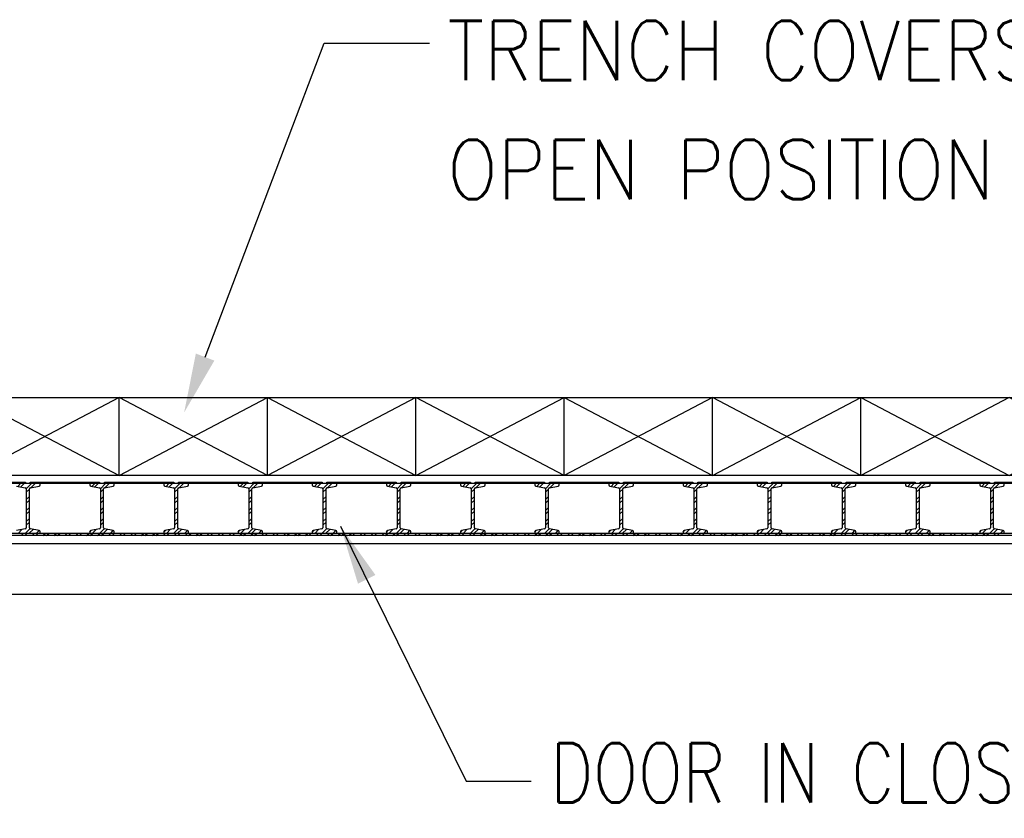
# Model space of a CAD drawing. Header units: inches. Extents: x -9715 to 32893, y -15613 to -1138.
# Tile 30 of 256: x 8063 to 8262, y -11989 to -11827. Entities that reach past the tile are written whole.
import ezdxf

# ---------------------------------------------------------------- set-up
doc = ezdxf.new("R2010")
doc.units = ezdxf.units.IN
doc.header["$MEASUREMENT"] = 0
for name, color, linetype in [('DOOR', 1, 'Continuous'), ('HATCH', 1, 'Continuous'), ('S-ANNO-TEXT', 2, 'Continuous'), ('S1', 2, 'Continuous'), ('S2', 7, 'Continuous'), ('S7', 2, 'Continuous')]:
    doc.layers.add(name, color=color, linetype=linetype)
doc.styles.add('125', font='romans.shx', dxfattribs={"width": 0.8, "height": 2})
doc.styles.add('DIM', font='ROMANS.shx', dxfattribs={"width": 0.8})
doc.dimstyles.new('DIM-96', dxfattribs={"dimscale": 0, "dimtxt": 12, "dimasz": 12, "dimexe": 6, "dimexo": 6, "dimgap": 6, "dimtad": 1, "dimdec": 1, "dimzin": 3, "dimdsep": 46, "dimlunit": 4, "dimtxsty": 'DIM', "dimcen": 0, "dimdle": 0.0625, "dimclrd": 256, "dimclre": 256, "dimclrt": 2, "dimazin": 0, "dimtfac": 1, "dimtdec": 1, "dimtmove": 1, "dimatfit": 0, "dimfxl": 0.0625, "dimfrac": 2, "dimtolj": 1, "dimtzin": 0, "dimarcsym": 0})

# ---------------------------------------------------------------- blocks, each defined once
blk = doc.blocks.new('X2')
at = {"layer": 'HATCH', "color": 1}
for p, q in [((0, 0), (30, -15.75)), ((30, 0), (0, -15.75)), ((60, -15.75), (30, 0)), ((30, -15.75), (60, 0)), ((60, 0), (90, -15.75)), ((90, 0), (60, -15.75)), ((120, -15.75), (90, 0)), ((90, -15.75), (120, 0)), ((120, 0), (150, -15.75)), ((150, 0), (120, -15.75)), ((180, -15.75), (150, 0)), ((150, -15.75), (180, 0)), ((180, 0), (210, -15.75)), ((210, 0), (180, -15.75)), ((240, -15.75), (210, 0)), ((210, -15.75), (240, 0)), ((240, 0), (270, -15.75)), ((270, 0), (240, -15.75)), ((300, -15.75), (270, 0)), ((270, -15.75), (300, 0))]:
    blk.add_line(p, q, dxfattribs=at)
blk = doc.blocks.new('DOOR')
at = {"layer": 'DOOR'}
for p, q in [((1, 5.25), (17.5, 5.25)), ((17.5, 5), (1, 5)), ((15.95, 4.43), (16.52, 5)), ((16.44, 5), (16.19, 5.25)), ((16.57, 4.32), (17.25, 5)), ((17.5, 5.25), (17.5, 5)), ((17.68, 3.96), (18.72, 5)), ((18.5, 5.25), (32.5, 5.25)), ((18.5, 5), (18.5, 5.25)), ((18.69, 5), (18.5, 5.19)), ((32.5, 5), (18.5, 5)), ((18.65, 4.18), (19.46, 5)), ((20.17, 5), (19.92, 5.25)), ((20.9, 5), (20.65, 5.25)), ((22.38, 5), (22.13, 5.25)), ((23.11, 5), (22.86, 5.25)), ((24.59, 5), (24.34, 5.25)), ((25.32, 5), (25.07, 5.25)), ((26.8, 5), (26.55, 5.25)), ((27.53, 5), (27.28, 5.25)), ((29.01, 5), (28.76, 5.25)), ((29.74, 5), (29.49, 5.25)), ((30.95, 4.43), (31.52, 5)), ((31.22, 5), (30.97, 5.25)), ((31.57, 4.32), (32.25, 5)), ((31.95, 5), (31.7, 5.25)), ((32.5, 5.25), (32.5, 5)), ((32.68, 3.96), (33.72, 5)), ((33.5, 5.25), (47.5, 5.25)), ((33.5, 5), (33.5, 5.25)), ((33.69, 5), (33.5, 5.19)), ((47.5, 5), (33.5, 5)), ((33.65, 4.18), (34.46, 5)), ((35.17, 5), (34.92, 5.25)), ((35.9, 5), (35.65, 5.25)), ((37.38, 5), (37.13, 5.25)), ((38.11, 5), (37.86, 5.25)), ((39.59, 5), (39.34, 5.25)), ((40.32, 5), (40.07, 5.25)), ((41.8, 5), (41.55, 5.25)), ((42.53, 5), (42.28, 5.25)), ((44.01, 5), (43.76, 5.25)), ((44.74, 5), (44.49, 5.25)), ((45.95, 4.43), (46.52, 5)), ((46.22, 5), (45.97, 5.25)), ((46.57, 4.32), (47.25, 5)), ((46.95, 5), (46.7, 5.25)), ((47.5, 5.25), (47.5, 5)), ((47.68, 3.96), (48.72, 5)), ((48.5, 5.25), (62.5, 5.25)), ((48.5, 5), (48.5, 5.25)), ((48.69, 5), (48.5, 5.19)), ((62.5, 5), (48.5, 5)), ((48.65, 4.18), (49.46, 5)), ((50.17, 5), (49.92, 5.25)), ((50.9, 5), (50.65, 5.25)), ((52.38, 5), (52.13, 5.25)), ((53.11, 5), (52.86, 5.25)), ((54.59, 5), (54.34, 5.25)), ((55.32, 5), (55.07, 5.25)), ((56.8, 5), (56.55, 5.25)), ((57.53, 5), (57.28, 5.25)), ((59.01, 5), (58.76, 5.25)), ((59.74, 5), (59.49, 5.25)), ((60.95, 4.43), (61.52, 5)), ((61.22, 5), (60.97, 5.25)), ((61.57, 4.32), (62.25, 5)), ((61.95, 5), (61.7, 5.25)), ((62.5, 5.25), (62.5, 5)), ((62.68, 3.96), (63.72, 5)), ((63.5, 5.25), (77.5, 5.25)), ((63.5, 5), (63.5, 5.25)), ((63.69, 5), (63.5, 5.19)), ((77.5, 5), (63.5, 5)), ((63.65, 4.18), (64.46, 5)), ((65.17, 5), (64.92, 5.25)), ((65.9, 5), (65.65, 5.25)), ((67.38, 5), (67.13, 5.25)), ((68.11, 5), (67.86, 5.25)), ((69.59, 5), (69.34, 5.25)), ((70.32, 5), (70.07, 5.25)), ((71.8, 5), (71.55, 5.25)), ((72.53, 5), (72.28, 5.25)), ((74.01, 5), (73.76, 5.25)), ((74.74, 5), (74.49, 5.25)), ((75.95, 4.43), (76.52, 5)), ((76.22, 5), (75.97, 5.25)), ((76.57, 4.32), (77.25, 5)), ((76.95, 5), (76.7, 5.25)), ((77.5, 5.25), (77.5, 5)), ((77.68, 3.96), (78.72, 5)), ((78.5, 5.25), (92.5, 5.25)), ((78.5, 5), (78.5, 5.25)), ((78.69, 5), (78.5, 5.19)), ((92.5, 5), (78.5, 5)), ((78.65, 4.18), (79.46, 5)), ((80.17, 5), (79.92, 5.25)), ((80.9, 5), (80.65, 5.25)), ((82.38, 5), (82.13, 5.25)), ((83.11, 5), (82.86, 5.25)), ((84.59, 5), (84.34, 5.25)), ((85.32, 5), (85.07, 5.25)), ((86.8, 5), (86.55, 5.25)), ((87.53, 5), (87.28, 5.25)), ((89.01, 5), (88.76, 5.25)), ((89.74, 5), (89.49, 5.25)), ((90.95, 4.43), (91.52, 5)), ((91.22, 5), (90.97, 5.25)), ((91.57, 4.32), (92.25, 5)), ((91.95, 5), (91.7, 5.25)), ((92.5, 5.25), (92.5, 5)), ((92.68, 3.96), (93.72, 5)), ((93.5, 5.25), (107.5, 5.25)), ((93.5, 5), (93.5, 5.25)), ((93.69, 5), (93.5, 5.19)), ((107.5, 5), (93.5, 5)), ((93.65, 4.18), (94.46, 5)), ((95.17, 5), (94.92, 5.25)), ((95.9, 5), (95.65, 5.25)), ((97.38, 5), (97.13, 5.25)), ((98.11, 5), (97.86, 5.25)), ((99.59, 5), (99.34, 5.25)), ((100.32, 5), (100.07, 5.25)), ((101.8, 5), (101.55, 5.25)), ((102.53, 5), (102.28, 5.25)), ((104.01, 5), (103.76, 5.25)), ((104.74, 5), (104.49, 5.25)), ((105.95, 4.43), (106.52, 5)), ((106.22, 5), (105.97, 5.25)), ((106.57, 4.32), (107.25, 5)), ((106.95, 5), (106.7, 5.25)), ((107.5, 5.25), (107.5, 5)), ((107.68, 3.96), (108.72, 5)), ((108.5, 5.25), (122.5, 5.25)), ((108.5, 5), (108.5, 5.25)), ((108.69, 5), (108.5, 5.19)), ((122.5, 5), (108.5, 5)), ((108.65, 4.18), (109.46, 5)), ((110.17, 5), (109.92, 5.25)), ((110.9, 5), (110.65, 5.25)), ((112.38, 5), (112.13, 5.25)), ((113.11, 5), (112.86, 5.25)), ((114.59, 5), (114.34, 5.25)), ((115.32, 5), (115.07, 5.25)), ((116.8, 5), (116.55, 5.25)), ((117.53, 5), (117.28, 5.25)), ((119.01, 5), (118.76, 5.25)), ((119.74, 5), (119.49, 5.25)), ((120.95, 4.43), (121.52, 5)), ((121.22, 5), (120.97, 5.25)), ((121.57, 4.32), (122.25, 5)), ((121.95, 5), (121.7, 5.25)), ((122.5, 5.25), (122.5, 5)), ((122.68, 3.96), (123.72, 5)), ((123.5, 5.25), (137.5, 5.25)), ((123.5, 5), (123.5, 5.25)), ((123.69, 5), (123.5, 5.19)), ((137.5, 5), (123.5, 5)), ((123.65, 4.18), (124.46, 5)), ((125.17, 5), (124.92, 5.25)), ((125.9, 5), (125.65, 5.25)), ((127.38, 5), (127.13, 5.25)), ((128.11, 5), (127.86, 5.25)), ((129.59, 5), (129.34, 5.25)), ((130.32, 5), (130.07, 5.25)), ((131.8, 5), (131.55, 5.25)), ((132.53, 5), (132.28, 5.25)), ((134.01, 5), (133.76, 5.25)), ((134.74, 5), (134.49, 5.25)), ((135.95, 4.43), (136.52, 5)), ((136.22, 5), (135.97, 5.25)), ((136.57, 4.32), (137.25, 5)), ((136.95, 5), (136.7, 5.25)), ((137.5, 5.25), (137.5, 5)), ((137.68, 3.96), (138.72, 5)), ((138.5, 5.25), (152.5, 5.25)), ((138.5, 5), (138.5, 5.25)), ((138.69, 5), (138.5, 5.19)), ((152.5, 5), (138.5, 5)), ((138.65, 4.18), (139.46, 5)), ((140.17, 5), (139.92, 5.25)), ((140.9, 5), (140.65, 5.25)), ((142.38, 5), (142.13, 5.25)), ((143.11, 5), (142.86, 5.25)), ((144.59, 5), (144.34, 5.25)), ((145.32, 5), (145.07, 5.25)), ((146.8, 5), (146.55, 5.25)), ((147.53, 5), (147.28, 5.25)), ((149.01, 5), (148.76, 5.25)), ((149.74, 5), (149.49, 5.25)), ((150.95, 4.43), (151.52, 5)), ((151.22, 5), (150.97, 5.25)), ((151.57, 4.32), (152.25, 5)), ((151.95, 5), (151.7, 5.25)), ((152.5, 5.25), (152.5, 5)), ((152.68, 3.96), (153.72, 5)), ((153.5, 5.25), (167.5, 5.25)), ((153.5, 5), (153.5, 5.25)), ((153.69, 5), (153.5, 5.19)), ((167.5, 5), (153.5, 5)), ((153.65, 4.18), (154.46, 5)), ((155.17, 5), (154.92, 5.25)), ((155.9, 5), (155.65, 5.25)), ((157.38, 5), (157.13, 5.25)), ((158.11, 5), (157.86, 5.25)), ((159.59, 5), (159.34, 5.25)), ((160.32, 5), (160.07, 5.25)), ((161.8, 5), (161.55, 5.25)), ((162.53, 5), (162.28, 5.25)), ((164.01, 5), (163.76, 5.25)), ((164.74, 5), (164.49, 5.25)), ((165.95, 4.43), (166.52, 5)), ((166.22, 5), (165.97, 5.25)), ((166.57, 4.32), (167.25, 5)), ((166.95, 5), (166.7, 5.25)), ((167.5, 5.25), (167.5, 5)), ((167.68, 3.96), (168.72, 5)), ((168.5, 5.25), (182.5, 5.25)), ((168.5, 5), (168.5, 5.25)), ((168.69, 5), (168.5, 5.19)), ((182.5, 5), (168.5, 5)), ((168.65, 4.18), (169.46, 5)), ((170.17, 5), (169.92, 5.25)), ((170.9, 5), (170.65, 5.25)), ((172.38, 5), (172.13, 5.25)), ((173.11, 5), (172.86, 5.25)), ((174.59, 5), (174.34, 5.25)), ((175.32, 5), (175.07, 5.25)), ((176.8, 5), (176.55, 5.25)), ((177.53, 5), (177.28, 5.25)), ((179.01, 5), (178.76, 5.25)), ((179.74, 5), (179.49, 5.25)), ((180.95, 4.43), (181.52, 5)), ((181.22, 5), (180.97, 5.25)), ((181.57, 4.32), (182.25, 5)), ((181.95, 5), (181.7, 5.25)), ((182.5, 5.25), (182.5, 5)), ((182.68, 3.96), (183.72, 5)), ((183.5, 5.25), (197.5, 5.25)), ((183.5, 5), (183.5, 5.25)), ((183.69, 5), (183.5, 5.19)), ((197.5, 5), (183.5, 5)), ((183.65, 4.18), (184.46, 5)), ((185.17, 5), (184.92, 5.25)), ((185.9, 5), (185.65, 5.25)), ((187.38, 5), (187.13, 5.25)), ((188.11, 5), (187.86, 5.25)), ((189.59, 5), (189.34, 5.25)), ((190.32, 5), (190.07, 5.25)), ((191.8, 5), (191.55, 5.25)), ((192.53, 5), (192.28, 5.25)), ((194.01, 5), (193.76, 5.25)), ((194.74, 5), (194.49, 5.25)), ((195.95, 4.43), (196.52, 5)), ((196.22, 5), (195.97, 5.25)), ((196.57, 4.32), (197.25, 5)), ((196.95, 5), (196.7, 5.25)), ((197.5, 5.25), (197.5, 5)), ((197.68, 3.96), (198.72, 5)), ((198.5, 5.25), (212.5, 5.25)), ((198.5, 5), (198.5, 5.25)), ((198.69, 5), (198.5, 5.19)), ((212.5, 5), (198.5, 5)), ((198.65, 4.18), (199.46, 5)), ((200.17, 5), (199.92, 5.25)), ((200.9, 5), (200.65, 5.25)), ((202.38, 5), (202.13, 5.25)), ((203.11, 5), (202.86, 5.25)), ((204.59, 5), (204.34, 5.25)), ((205.32, 5), (205.07, 5.25)), ((206.8, 5), (206.55, 5.25)), ((207.53, 5), (207.28, 5.25)), ((209.01, 5), (208.76, 5.25)), ((209.74, 5), (209.49, 5.25)), ((210.95, 4.43), (211.52, 5)), ((211.22, 5), (210.97, 5.25)), ((211.57, 4.32), (212.25, 5)), ((211.95, 5), (211.7, 5.25)), ((212.5, 5.25), (212.5, 5)), ((212.68, 3.96), (213.72, 5)), ((213.5, 5.25), (227.5, 5.25)), ((213.5, 5), (213.5, 5.25)), ((213.69, 5), (213.5, 5.19)), ((227.5, 5), (213.5, 5)), ((213.65, 4.18), (214.46, 5)), ((215.17, 5), (214.92, 5.25)), ((17.69, 3.23), (18.31, 3.85)), ((17.69, 1.75), (18.31, 2.38)), ((32.69, 3.23), (33.31, 3.85)), ((32.69, 1.75), (33.31, 2.38)), ((47.69, 3.23), (48.31, 3.85)), ((47.69, 1.75), (48.31, 2.38)), ((62.69, 3.23), (63.31, 3.85)), ((62.69, 1.75), (63.31, 2.38)), ((77.69, 3.23), (78.31, 3.85)), ((77.69, 1.75), (78.31, 2.38)), ((92.69, 3.23), (93.31, 3.85)), ((92.69, 1.75), (93.31, 2.38)), ((107.69, 3.23), (108.31, 3.85)), ((107.69, 1.75), (108.31, 2.38)), ((122.69, 3.23), (123.31, 3.85)), ((122.69, 1.75), (123.31, 2.38)), ((137.69, 3.23), (138.31, 3.85)), ((137.69, 1.75), (138.31, 2.38)), ((152.69, 3.23), (153.31, 3.85)), ((152.69, 1.75), (153.31, 2.38)), ((167.69, 3.23), (168.31, 3.85)), ((167.69, 1.75), (168.31, 2.38)), ((182.69, 3.23), (183.31, 3.85)), ((182.69, 1.75), (183.31, 2.38)), ((197.69, 3.23), (198.31, 3.85)), ((197.69, 1.75), (198.31, 2.38)), ((212.69, 3.23), (213.31, 3.85)), ((212.69, 1.75), (213.31, 2.38)), ((17.69, 1.02), (18.31, 1.64)), ((17.69, -0.46), (18.31, 0.17)), ((32.69, 1.02), (33.31, 1.64)), ((32.69, -0.46), (33.31, 0.17)), ((47.69, 1.02), (48.31, 1.64)), ((47.69, -0.46), (48.31, 0.17)), ((62.69, 1.02), (63.31, 1.64)), ((62.69, -0.46), (63.31, 0.17)), ((77.69, 1.02), (78.31, 1.64)), ((77.69, -0.46), (78.31, 0.17)), ((92.69, 1.02), (93.31, 1.64)), ((92.69, -0.46), (93.31, 0.17)), ((107.69, 1.02), (108.31, 1.64)), ((107.69, -0.46), (108.31, 0.17)), ((122.69, 1.02), (123.31, 1.64)), ((122.69, -0.46), (123.31, 0.17)), ((137.69, 1.02), (138.31, 1.64)), ((137.69, -0.46), (138.31, 0.17)), ((152.69, 1.02), (153.31, 1.64)), ((152.69, -0.46), (153.31, 0.17)), ((167.69, 1.02), (168.31, 1.64)), ((167.69, -0.46), (168.31, 0.17)), ((182.69, 1.02), (183.31, 1.64)), ((182.69, -0.46), (183.31, 0.17)), ((197.69, 1.02), (198.31, 1.64)), ((197.69, -0.46), (198.31, 0.17)), ((212.69, 1.02), (213.31, 1.64)), ((212.69, -0.46), (213.31, 0.17)), ((17.69, -1.19), (18.31, -0.57)), ((32.69, -1.19), (33.31, -0.57)), ((47.69, -1.19), (48.31, -0.57)), ((62.69, -1.19), (63.31, -0.57)), ((77.69, -1.19), (78.31, -0.57)), ((92.69, -1.19), (93.31, -0.57)), ((107.69, -1.19), (108.31, -0.57)), ((122.69, -1.19), (123.31, -0.57)), ((137.69, -1.19), (138.31, -0.57)), ((152.69, -1.19), (153.31, -0.57)), ((167.69, -1.19), (168.31, -0.57)), ((182.69, -1.19), (183.31, -0.57)), ((197.69, -1.19), (198.31, -0.57)), ((212.69, -1.19), (213.31, -0.57)), ((17.69, -2.67), (18.31, -2.04)), ((17.69, -3.4), (18.31, -2.78)), ((32.69, -2.67), (33.31, -2.04)), ((32.69, -3.4), (33.31, -2.78)), ((47.69, -2.67), (48.31, -2.04)), ((47.69, -3.4), (48.31, -2.78)), ((62.69, -2.67), (63.31, -2.04)), ((62.69, -3.4), (63.31, -2.78)), ((77.69, -2.67), (78.31, -2.04)), ((77.69, -3.4), (78.31, -2.78)), ((92.69, -2.67), (93.31, -2.04)), ((92.69, -3.4), (93.31, -2.78)), ((107.69, -2.67), (108.31, -2.04)), ((107.69, -3.4), (108.31, -2.78)), ((122.69, -2.67), (123.31, -2.04)), ((122.69, -3.4), (123.31, -2.78)), ((137.69, -2.67), (138.31, -2.04)), ((137.69, -3.4), (138.31, -2.78)), ((152.69, -2.67), (153.31, -2.04)), ((152.69, -3.4), (153.31, -2.78)), ((167.69, -2.67), (168.31, -2.04)), ((167.69, -3.4), (168.31, -2.78)), ((182.69, -2.67), (183.31, -2.04)), ((182.69, -3.4), (183.31, -2.78)), ((197.69, -2.67), (198.31, -2.04)), ((197.69, -3.4), (198.31, -2.78)), ((212.69, -2.67), (213.31, -2.04)), ((212.69, -3.4), (213.31, -2.78)), ((0.25, -5), (315.26, -5)), ((317.75, -5.5), (0.25, -5.5)), ((16.09, -5), (16.81, -4.28)), ((16.64, -5.5), (17.14, -5)), ((17.38, -5.5), (17.88, -5)), ((17.56, -5), (18.43, -4.13)), ((18.3, -5), (19.05, -4.26)), ((18.85, -5.5), (19.35, -5)), ((19.59, -5.5), (20.09, -5)), ((19.77, -5), (20.29, -4.48)), ((21.06, -5.5), (21.56, -5)), ((21.8, -5.5), (22.3, -5)), ((23.27, -5.5), (23.77, -5)), ((24.01, -5.5), (24.51, -5)), ((25.48, -5.5), (25.98, -5)), ((26.22, -5.5), (26.72, -5)), ((27.69, -5.5), (28.19, -5)), ((28.43, -5.5), (28.93, -5)), ((29.9, -5.5), (30.4, -5)), ((30.53, -4.83), (30.91, -4.44)), ((30.64, -5.5), (31.14, -5)), ((31.09, -5), (31.81, -4.28)), ((32.11, -5.5), (32.61, -5)), ((32.56, -5), (33.43, -4.13)), ((32.85, -5.5), (33.35, -5)), ((33.3, -5), (34.05, -4.26)), ((34.32, -5.5), (34.82, -5)), ((34.77, -5), (35.29, -4.48)), ((35.06, -5.5), (35.56, -5)), ((36.53, -5.5), (37.03, -5)), ((37.27, -5.5), (37.77, -5)), ((38.74, -5.5), (39.24, -5)), ((39.48, -5.5), (39.98, -5)), ((40.95, -5.5), (41.45, -5)), ((41.69, -5.5), (42.19, -5)), ((43.16, -5.5), (43.66, -5)), ((43.9, -5.5), (44.4, -5)), ((45.37, -5.5), (45.87, -5)), ((45.53, -4.83), (45.91, -4.44)), ((46.09, -5), (46.81, -4.28)), ((46.11, -5.5), (46.61, -5)), ((47.56, -5), (48.43, -4.13)), ((47.58, -5.5), (48.08, -5)), ((48.3, -5), (49.05, -4.26)), ((48.32, -5.5), (48.82, -5)), ((49.77, -5), (50.29, -4.48)), ((49.79, -5.5), (50.29, -5)), ((50.53, -5.5), (51.03, -5)), ((52, -5.5), (52.5, -5)), ((52.74, -5.5), (53.24, -5)), ((54.21, -5.5), (54.71, -5)), ((54.95, -5.5), (55.45, -5)), ((56.42, -5.5), (56.92, -5)), ((57.16, -5.5), (57.66, -5)), ((58.63, -5.5), (59.13, -5)), ((59.37, -5.5), (59.87, -5)), ((60.53, -4.83), (60.91, -4.44)), ((60.84, -5.5), (61.34, -5)), ((61.09, -5), (61.81, -4.28)), ((61.58, -5.5), (62.08, -5)), ((62.56, -5), (63.43, -4.13)), ((63.05, -5.5), (63.55, -5)), ((63.3, -5), (64.05, -4.26)), ((63.79, -5.5), (64.29, -5)), ((64.77, -5), (65.29, -4.48)), ((65.26, -5.5), (65.76, -5)), ((66, -5.5), (66.5, -5)), ((67.47, -5.5), (67.97, -5)), ((68.2, -5.5), (68.7, -5)), ((69.68, -5.5), (70.18, -5)), ((70.41, -5.5), (70.91, -5)), ((71.89, -5.5), (72.39, -5)), ((72.62, -5.5), (73.12, -5)), ((74.1, -5.5), (74.6, -5)), ((74.83, -5.5), (75.33, -5)), ((75.53, -4.83), (75.91, -4.44)), ((76.09, -5), (76.81, -4.28)), ((76.31, -5.5), (76.81, -5)), ((77.04, -5.5), (77.54, -5)), ((77.56, -5), (78.43, -4.13)), ((78.3, -5), (79.05, -4.26)), ((78.52, -5.5), (79.02, -5)), ((79.25, -5.5), (79.75, -5)), ((79.77, -5), (80.29, -4.48)), ((80.73, -5.5), (81.23, -5)), ((81.46, -5.5), (81.96, -5)), ((82.94, -5.5), (83.44, -5)), ((83.67, -5.5), (84.17, -5)), ((85.15, -5.5), (85.65, -5)), ((85.88, -5.5), (86.38, -5)), ((87.36, -5.5), (87.86, -5)), ((88.09, -5.5), (88.59, -5)), ((89.57, -5.5), (90.07, -5)), ((90.3, -5.5), (90.8, -5)), ((90.53, -4.83), (90.91, -4.44)), ((91.09, -5), (91.81, -4.28)), ((91.78, -5.5), (92.28, -5)), ((92.51, -5.5), (93.01, -5)), ((92.56, -5), (93.43, -4.13)), ((93.3, -5), (94.05, -4.26)), ((93.98, -5.5), (94.48, -5)), ((94.72, -5.5), (95.22, -5)), ((94.77, -5), (95.29, -4.48)), ((96.19, -5.5), (96.69, -5)), ((96.93, -5.5), (97.43, -5)), ((98.4, -5.5), (98.9, -5)), ((99.14, -5.5), (99.64, -5)), ((100.61, -5.5), (101.11, -5)), ((101.35, -5.5), (101.85, -5)), ((102.82, -5.5), (103.32, -5)), ((103.56, -5.5), (104.06, -5)), ((105.03, -5.5), (105.53, -5)), ((105.53, -4.83), (105.91, -4.44)), ((105.77, -5.5), (106.27, -5)), ((106.09, -5), (106.81, -4.28)), ((107.24, -5.5), (107.74, -5)), ((107.56, -5), (108.43, -4.13)), ((107.98, -5.5), (108.48, -5)), ((108.3, -5), (109.05, -4.26)), ((109.45, -5.5), (109.95, -5)), ((109.77, -5), (110.29, -4.48)), ((110.19, -5.5), (110.69, -5)), ((111.66, -5.5), (112.16, -5)), ((112.4, -5.5), (112.9, -5)), ((113.87, -5.5), (114.37, -5)), ((114.61, -5.5), (115.11, -5)), ((116.08, -5.5), (116.58, -5)), ((116.82, -5.5), (117.32, -5)), ((118.29, -5.5), (118.79, -5)), ((119.03, -5.5), (119.53, -5)), ((120.5, -5.5), (121, -5)), ((120.53, -4.83), (120.91, -4.44)), ((121.09, -5), (121.81, -4.28)), ((121.24, -5.5), (121.74, -5)), ((122.56, -5), (123.43, -4.13)), ((122.71, -5.5), (123.21, -5)), ((123.3, -5), (124.05, -4.26)), ((123.45, -5.5), (123.95, -5)), ((124.77, -5), (125.29, -4.48)), ((124.92, -5.5), (125.42, -5)), ((125.66, -5.5), (126.16, -5)), ((127.13, -5.5), (127.63, -5)), ((127.87, -5.5), (128.37, -5)), ((129.34, -5.5), (129.84, -5)), ((130.08, -5.5), (130.58, -5)), ((131.55, -5.5), (132.05, -5)), ((132.29, -5.5), (132.79, -5)), ((133.76, -5.5), (134.26, -5)), ((134.5, -5.5), (135, -5)), ((135.53, -4.83), (135.91, -4.44)), ((135.97, -5.5), (136.47, -5)), ((136.09, -5), (136.81, -4.28)), ((136.71, -5.5), (137.21, -5)), ((137.56, -5), (138.43, -4.13)), ((138.18, -5.5), (138.68, -5)), ((138.3, -5), (139.05, -4.26)), ((138.92, -5.5), (139.42, -5)), ((139.77, -5), (140.29, -4.48)), ((140.39, -5.5), (140.89, -5)), ((141.13, -5.5), (141.63, -5)), ((142.6, -5.5), (143.1, -5)), ((143.33, -5.5), (143.83, -5)), ((144.81, -5.5), (145.31, -5)), ((145.54, -5.5), (146.04, -5)), ((147.02, -5.5), (147.52, -5)), ((147.75, -5.5), (148.25, -5)), ((149.23, -5.5), (149.73, -5)), ((149.96, -5.5), (150.46, -5)), ((150.53, -4.83), (150.91, -4.44)), ((151.09, -5), (151.81, -4.28)), ((151.44, -5.5), (151.94, -5)), ((152.17, -5.5), (152.67, -5)), ((152.56, -5), (153.43, -4.13)), ((153.3, -5), (154.05, -4.26)), ((153.65, -5.5), (154.15, -5)), ((154.38, -5.5), (154.88, -5)), ((154.77, -5), (155.29, -4.48)), ((155.86, -5.5), (156.36, -5)), ((156.59, -5.5), (157.09, -5)), ((158.07, -5.5), (158.57, -5)), ((158.8, -5.5), (159.3, -5)), ((160.28, -5.5), (160.78, -5)), ((161.01, -5.5), (161.51, -5)), ((162.49, -5.5), (162.99, -5)), ((163.22, -5.5), (163.72, -5)), ((164.7, -5.5), (165.2, -5)), ((165.43, -5.5), (165.93, -5)), ((165.53, -4.83), (165.91, -4.44)), ((166.09, -5), (166.81, -4.28)), ((166.91, -5.5), (167.41, -5)), ((167.56, -5), (168.43, -4.13)), ((167.64, -5.5), (168.14, -5)), ((168.3, -5), (169.05, -4.26)), ((169.11, -5.5), (169.61, -5)), ((169.77, -5), (170.29, -4.48)), ((169.85, -5.5), (170.35, -5)), ((171.32, -5.5), (171.82, -5)), ((172.06, -5.5), (172.56, -5)), ((173.53, -5.5), (174.03, -5)), ((174.27, -5.5), (174.77, -5)), ((175.74, -5.5), (176.24, -5)), ((176.48, -5.5), (176.98, -5)), ((177.95, -5.5), (178.45, -5)), ((178.69, -5.5), (179.19, -5)), ((180.16, -5.5), (180.66, -5)), ((180.53, -4.83), (180.91, -4.44)), ((180.9, -5.5), (181.4, -5)), ((181.09, -5), (181.81, -4.28)), ((182.37, -5.5), (182.87, -5)), ((182.56, -5), (183.43, -4.13)), ((183.11, -5.5), (183.61, -5)), ((183.3, -5), (184.05, -4.26)), ((184.58, -5.5), (185.08, -5)), ((184.77, -5), (185.29, -4.48)), ((185.32, -5.5), (185.82, -5)), ((186.79, -5.5), (187.29, -5)), ((187.53, -5.5), (188.03, -5)), ((189, -5.5), (189.5, -5)), ((189.74, -5.5), (190.24, -5)), ((191.21, -5.5), (191.71, -5)), ((191.95, -5.5), (192.45, -5)), ((193.42, -5.5), (193.92, -5)), ((194.16, -5.5), (194.66, -5)), ((195.53, -4.83), (195.91, -4.44)), ((195.63, -5.5), (196.13, -5)), ((196.09, -5), (196.81, -4.28)), ((196.37, -5.5), (196.87, -5)), ((197.56, -5), (198.43, -4.13)), ((197.84, -5.5), (198.34, -5)), ((198.3, -5), (199.05, -4.26)), ((198.58, -5.5), (199.08, -5)), ((199.77, -5), (200.29, -4.48)), ((200.05, -5.5), (200.55, -5)), ((200.79, -5.5), (201.29, -5)), ((202.26, -5.5), (202.76, -5)), ((203, -5.5), (203.5, -5)), ((204.47, -5.5), (204.97, -5)), ((205.21, -5.5), (205.71, -5)), ((206.68, -5.5), (207.18, -5)), ((207.42, -5.5), (207.92, -5)), ((208.89, -5.5), (209.39, -5)), ((209.63, -5.5), (210.13, -5)), ((210.53, -4.83), (210.91, -4.44)), ((211.09, -5), (211.81, -4.28)), ((211.1, -5.5), (211.6, -5)), ((211.84, -5.5), (212.34, -5)), ((212.56, -5), (213.43, -4.13)), ((213.3, -5), (214.05, -4.26)), ((213.31, -5.5), (213.81, -5)), ((214.05, -5.5), (214.55, -5)), ((214.77, -5), (215.29, -4.48))]:
    blk.add_line(p, q, dxfattribs=at)
at = {"layer": 'DOOR', "linetype": 'Continuous'}
for p, q in [((20.47, 5), (15.53, 5)), ((15.73, 4.47), (17.48, 4.16)), ((18.52, 4.16), (20.27, 4.47)), ((20.47, 4.72), (20.47, 5)), ((35.47, 5), (30.53, 5)), ((30.53, 5), (30.53, 4.72)), ((30.73, 4.47), (32.48, 4.16)), ((33.52, 4.16), (35.27, 4.47)), ((35.47, 4.72), (35.47, 5)), ((50.47, 5), (45.53, 5)), ((45.53, 5), (45.53, 4.72)), ((45.73, 4.47), (47.48, 4.16)), ((48.52, 4.16), (50.27, 4.47)), ((50.47, 4.72), (50.47, 5)), ((65.47, 5), (60.53, 5)), ((60.53, 5), (60.53, 4.72)), ((60.73, 4.47), (62.48, 4.16)), ((63.52, 4.16), (65.27, 4.47)), ((65.47, 4.72), (65.47, 5)), ((80.47, 5), (75.53, 5)), ((75.53, 5), (75.53, 4.72)), ((75.73, 4.47), (77.48, 4.16)), ((78.52, 4.16), (80.27, 4.47)), ((80.47, 4.72), (80.47, 5)), ((95.47, 5), (90.53, 5)), ((90.53, 5), (90.53, 4.72)), ((90.73, 4.47), (92.48, 4.16)), ((93.52, 4.16), (95.27, 4.47)), ((95.47, 4.72), (95.47, 5)), ((110.47, 5), (105.53, 5)), ((105.53, 5), (105.53, 4.72)), ((105.73, 4.47), (107.48, 4.16)), ((108.52, 4.16), (110.27, 4.47)), ((110.47, 4.72), (110.47, 5)), ((125.47, 5), (120.53, 5)), ((120.53, 5), (120.53, 4.72)), ((120.73, 4.47), (122.48, 4.16)), ((123.52, 4.16), (125.27, 4.47)), ((125.47, 4.72), (125.47, 5)), ((140.47, 5), (135.53, 5)), ((135.53, 5), (135.53, 4.72)), ((135.73, 4.47), (137.48, 4.16)), ((138.52, 4.16), (140.27, 4.47)), ((140.47, 4.72), (140.47, 5)), ((155.47, 5), (150.53, 5)), ((150.53, 5), (150.53, 4.72)), ((150.73, 4.47), (152.48, 4.16)), ((153.52, 4.16), (155.27, 4.47)), ((155.47, 4.72), (155.47, 5)), ((170.47, 5), (165.53, 5)), ((165.53, 5), (165.53, 4.72)), ((165.73, 4.47), (167.48, 4.16)), ((168.52, 4.16), (170.27, 4.47)), ((170.47, 4.72), (170.47, 5)), ((185.47, 5), (180.53, 5)), ((180.53, 5), (180.53, 4.72)), ((180.73, 4.47), (182.48, 4.16)), ((183.52, 4.16), (185.27, 4.47)), ((185.47, 4.72), (185.47, 5)), ((200.47, 5), (195.53, 5)), ((195.53, 5), (195.53, 4.72)), ((195.73, 4.47), (197.48, 4.16)), ((198.52, 4.16), (200.27, 4.47)), ((200.47, 4.72), (200.47, 5)), ((215.47, 5), (210.53, 5)), ((210.53, 5), (210.53, 4.72)), ((210.73, 4.47), (212.48, 4.16)), ((213.52, 4.16), (215.27, 4.47)), ((215.47, 4.72), (215.47, 5)), ((17.69, 3.92), (17.69, -3.92)), ((18.31, -3.92), (18.31, 3.92)), ((32.69, 3.92), (32.69, -3.92)), ((33.31, -3.92), (33.31, 3.92)), ((47.69, 3.92), (47.69, -3.92)), ((48.31, -3.92), (48.31, 3.92)), ((62.69, 3.92), (62.69, -3.92)), ((63.31, -3.92), (63.31, 3.92)), ((77.69, 3.92), (77.69, -3.92)), ((78.31, -3.92), (78.31, 3.92)), ((92.69, 3.92), (92.69, -3.92)), ((93.31, -3.92), (93.31, 3.92)), ((107.69, 3.92), (107.69, -3.92)), ((108.31, -3.92), (108.31, 3.92)), ((122.69, 3.92), (122.69, -3.92)), ((123.31, -3.92), (123.31, 3.92)), ((137.69, 3.92), (137.69, -3.92)), ((138.31, -3.92), (138.31, 3.92)), ((152.69, 3.92), (152.69, -3.92)), ((153.31, -3.92), (153.31, 3.92)), ((167.69, 3.92), (167.69, -3.92)), ((168.31, -3.92), (168.31, 3.92)), ((182.69, 3.92), (182.69, -3.92)), ((183.31, -3.92), (183.31, 3.92)), ((197.69, 3.92), (197.69, -3.92)), ((198.31, -3.92), (198.31, 3.92)), ((212.69, 3.92), (212.69, -3.92)), ((213.31, -3.92), (213.31, 3.92)), ((15.53, -5), (20.47, -5)), ((17.48, -4.16), (15.73, -4.47)), ((20.27, -4.47), (18.52, -4.16)), ((20.47, -5), (20.47, -4.72)), ((30.53, -4.72), (30.53, -5)), ((30.53, -5), (35.47, -5)), ((32.48, -4.16), (30.73, -4.47)), ((35.27, -4.47), (33.52, -4.16)), ((35.47, -5), (35.47, -4.72)), ((45.53, -4.72), (45.53, -5)), ((45.53, -5), (50.47, -5)), ((47.48, -4.16), (45.73, -4.47)), ((50.27, -4.47), (48.52, -4.16)), ((50.47, -5), (50.47, -4.72)), ((60.53, -4.72), (60.53, -5)), ((60.53, -5), (65.47, -5)), ((62.48, -4.16), (60.73, -4.47)), ((65.27, -4.47), (63.52, -4.16)), ((65.47, -5), (65.47, -4.72)), ((75.53, -4.72), (75.53, -5)), ((75.53, -5), (80.47, -5)), ((77.48, -4.16), (75.73, -4.47)), ((80.27, -4.47), (78.52, -4.16)), ((80.47, -5), (80.47, -4.72)), ((90.53, -4.72), (90.53, -5)), ((90.53, -5), (95.47, -5)), ((92.48, -4.16), (90.73, -4.47)), ((95.27, -4.47), (93.52, -4.16)), ((95.47, -5), (95.47, -4.72)), ((105.53, -4.72), (105.53, -5)), ((105.53, -5), (110.47, -5)), ((107.48, -4.16), (105.73, -4.47)), ((110.27, -4.47), (108.52, -4.16)), ((110.47, -5), (110.47, -4.72)), ((120.53, -4.72), (120.53, -5)), ((120.53, -5), (125.47, -5)), ((122.48, -4.16), (120.73, -4.47)), ((125.27, -4.47), (123.52, -4.16)), ((125.47, -5), (125.47, -4.72)), ((135.53, -4.72), (135.53, -5)), ((135.53, -5), (140.47, -5)), ((137.48, -4.16), (135.73, -4.47)), ((140.27, -4.47), (138.52, -4.16)), ((140.47, -5), (140.47, -4.72)), ((150.53, -4.72), (150.53, -5)), ((150.53, -5), (155.47, -5)), ((152.48, -4.16), (150.73, -4.47)), ((155.27, -4.47), (153.52, -4.16)), ((155.47, -5), (155.47, -4.72)), ((165.53, -4.72), (165.53, -5)), ((165.53, -5), (170.47, -5)), ((167.48, -4.16), (165.73, -4.47)), ((170.27, -4.47), (168.52, -4.16)), ((170.47, -5), (170.47, -4.72)), ((180.53, -4.72), (180.53, -5)), ((180.53, -5), (185.47, -5)), ((182.48, -4.16), (180.73, -4.47)), ((185.27, -4.47), (183.52, -4.16)), ((185.47, -5), (185.47, -4.72)), ((195.53, -4.72), (195.53, -5)), ((195.53, -5), (200.47, -5)), ((197.48, -4.16), (195.73, -4.47)), ((200.27, -4.47), (198.52, -4.16)), ((200.47, -5), (200.47, -4.72)), ((210.53, -4.72), (210.53, -5)), ((210.53, -5), (215.47, -5)), ((212.48, -4.16), (210.73, -4.47)), ((215.27, -4.47), (213.52, -4.16)), ((215.47, -5), (215.47, -4.72))]:
    blk.add_line(p, q, dxfattribs=at)
for centre, start, end in [((17.44, 3.92), 360, 79.9171), ((18.56, 3.92), 100.0829, 180), ((20.22, 4.72), 280.0829, 360), ((30.78, 4.72), 180, 259.9171), ((32.44, 3.92), 0, 79.9171), ((33.56, 3.92), 100.0829, 180), ((35.22, 4.72), 280.0829, 360), ((45.78, 4.72), 180, 259.9171), ((47.44, 3.92), 0, 79.9171), ((48.56, 3.92), 100.0829, 180), ((50.22, 4.72), 280.0829, 360), ((60.78, 4.72), 180, 259.9171), ((62.44, 3.92), 0, 79.9171), ((63.56, 3.92), 100.0829, 180), ((65.22, 4.72), 280.0829, 360), ((75.78, 4.72), 180, 259.9171), ((77.44, 3.92), 0, 79.9171), ((78.56, 3.92), 100.0829, 180), ((80.22, 4.72), 280.0829, 360), ((90.78, 4.72), 180, 259.9171), ((92.44, 3.92), 0, 79.9171), ((93.56, 3.92), 100.0829, 180), ((95.22, 4.72), 280.0829, 360), ((105.78, 4.72), 180, 259.9171), ((107.44, 3.92), 0, 79.9171), ((108.56, 3.92), 100.0829, 180), ((110.22, 4.72), 280.0829, 360), ((120.78, 4.72), 180, 259.9171), ((122.44, 3.92), 0, 79.9171), ((123.56, 3.92), 100.0829, 180), ((125.22, 4.72), 280.0829, 360), ((135.78, 4.72), 180, 259.9171), ((137.44, 3.92), 0, 79.9171), ((138.56, 3.92), 100.0829, 180), ((140.22, 4.72), 280.0829, 360), ((150.78, 4.72), 180, 259.9171), ((152.44, 3.92), 0, 79.9171), ((153.56, 3.92), 100.0829, 180), ((155.22, 4.72), 280.0829, 360), ((165.78, 4.72), 180, 259.9171), ((167.44, 3.92), 0, 79.9171), ((168.56, 3.92), 100.0829, 180), ((170.22, 4.72), 280.0829, 360), ((180.78, 4.72), 180, 259.9171), ((182.44, 3.92), 0, 79.9171), ((183.56, 3.92), 100.0829, 180), ((185.22, 4.72), 280.0829, 360), ((195.78, 4.72), 180, 259.9171), ((197.44, 3.92), 0, 79.9171), ((198.56, 3.92), 100.0829, 180), ((200.22, 4.72), 280.0829, 360), ((210.78, 4.72), 180, 259.9171), ((212.44, 3.92), 0, 79.9171), ((213.56, 3.92), 100.0829, 180), ((215.22, 4.72), 280.0829, 360), ((17.44, -3.92), 280.0829, 0), ((18.56, -3.92), 180, 259.9171), ((32.44, -3.92), 280.0829, 0), ((33.56, -3.92), 180, 259.9171), ((47.44, -3.92), 280.0829, 0), ((48.56, -3.92), 180, 259.9171), ((62.44, -3.92), 280.0829, 0), ((63.56, -3.92), 180, 259.9171), ((77.44, -3.92), 280.0829, 0), ((78.56, -3.92), 180, 259.9171), ((92.44, -3.92), 280.0829, 0), ((93.56, -3.92), 180, 259.9171), ((107.44, -3.92), 280.0829, 0), ((108.56, -3.92), 180, 259.9171), ((122.44, -3.92), 280.0829, 0), ((123.56, -3.92), 180, 259.9171), ((137.44, -3.92), 280.0829, 0), ((138.56, -3.92), 180, 259.9171), ((152.44, -3.92), 280.0829, 0), ((153.56, -3.92), 180, 259.9171), ((167.44, -3.92), 280.0829, 0), ((168.56, -3.92), 180, 259.9171), ((182.44, -3.92), 280.0829, 0), ((183.56, -3.92), 180, 259.9171), ((197.44, -3.92), 280.0829, 0), ((198.56, -3.92), 180, 259.9171), ((212.44, -3.92), 280.0829, 0), ((213.56, -3.92), 180, 259.9171), ((20.22, -4.72), 0, 79.9171), ((30.78, -4.72), 100.0829, 180), ((35.22, -4.72), 0, 79.9171), ((45.78, -4.72), 100.0829, 180), ((50.22, -4.72), 0, 79.9171), ((60.78, -4.72), 100.0829, 180), ((65.22, -4.72), 0, 79.9171), ((75.78, -4.72), 100.0829, 180), ((80.22, -4.72), 0, 79.9171), ((90.78, -4.72), 100.0829, 180), ((95.22, -4.72), 0, 79.9171), ((105.78, -4.72), 100.0829, 180), ((110.22, -4.72), 0, 79.9171), ((120.78, -4.72), 100.0829, 180), ((125.22, -4.72), 0, 79.9171), ((135.78, -4.72), 100.0829, 180), ((140.22, -4.72), 0, 79.9171), ((150.78, -4.72), 100.0829, 180), ((155.22, -4.72), 0, 79.9171), ((165.78, -4.72), 100.0829, 180), ((170.22, -4.72), 0, 79.9171), ((180.78, -4.72), 100.0829, 180), ((185.22, -4.72), 0, 79.9171), ((195.78, -4.72), 100.0829, 180), ((200.22, -4.72), 0, 79.9171), ((210.78, -4.72), 100.0829, 180), ((215.22, -4.72), 0, 79.9171)]:
    blk.add_arc(centre, 0.25, start, end, dxfattribs=at)

msp = doc.modelspace()

# ---------------------------------------------------------------- linework, layer by layer
at = {"layer": 'S1', "color": 2}
for p, q in [((8043.86525, -11933.0183), (8364.86525, -11933.0183)), ((7584.86525, -11943.2683), (8436.86525, -11943.2683))]:
    msp.add_line(p, q, dxfattribs=at)
at = {"layer": 'S2', "color": 4}
for p, q in [((8082.86525, -11919.2683), (8082.86525, -11903.5183)), ((8112.86525, -11919.2683), (8112.86525, -11903.5183)), ((8142.86525, -11919.2683), (8142.86525, -11903.5183)), ((8172.86525, -11919.2683), (8172.86525, -11903.5183)), ((8202.86525, -11919.2683), (8202.86525, -11903.5183)), ((8232.86525, -11919.2683), (8232.86525, -11903.5183))]:
    msp.add_line(p, q, dxfattribs=at)
msp.add_lwpolyline([(8352.86525, -11919.2683), (8052.86525, -11919.2683), (8052.86525, -11903.5183), (8352.86525, -11903.5183)], close=True, dxfattribs=at)
at = {"layer": 'S7', "color": 1}
for p, q in [((8100.27573, -11895.32506), (8124.34384, -11831.82813)), ((8124.34384, -11831.82813), (8145.66016, -11831.82813))]:
    msp.add_line(p, q, dxfattribs=at)
msp.add_solid([(8102.14589, -11896.03394), (8098.40557, -11894.61619), (8096.0225, -11906.54603)], dxfattribs=at)

# ---------------------------------------------------------------- block references
at = {"layer": 'DOOR'}
msp.add_blockref('DOOR', (8046.41704, -11925.89715), dxfattribs=at)
at = {"layer": 'S2', "color": 1}
msp.add_blockref('X2', (8052.86525, -11903.5183), dxfattribs=at)

# ---------------------------------------------------------------- texts
at = {"layer": 'S-ANNO-TEXT', "ltscale": 20, "style": '125', "width": 0.9}
for s, p in [('TRENCH COVERS IN', (8149.28323, -11839.32155)), ('OPEN POSITION', (8149.28323, -11863.38514))]:
    msp.add_text(s, height=12.0000005, dxfattribs=at).set_placement(p)
at = {"layer": 'S-ANNO-TEXT', "insert": (8170.12123, -11973.36823), "char_height": 12.0000005, "width": 265.2620347, "attachment_point": 1, "style": '125'}
msp.add_mtext('DOOR IN CLOSED POSITION (TYP)', dxfattribs=at)

# ---------------------------------------------------------------- leaders
at = {"layer": 'S7', "color": 1}
msp.add_leader([(8127.64486, -11929.49553), (8153.09694, -11981.07046), (8166.23619, -11981.07046)], dimstyle='DIM-96', override={"dimscale": 1, "dimtad": 0, "dimclrd": 1}, dxfattribs=at)

doc.saveas('drawing.dxf')
